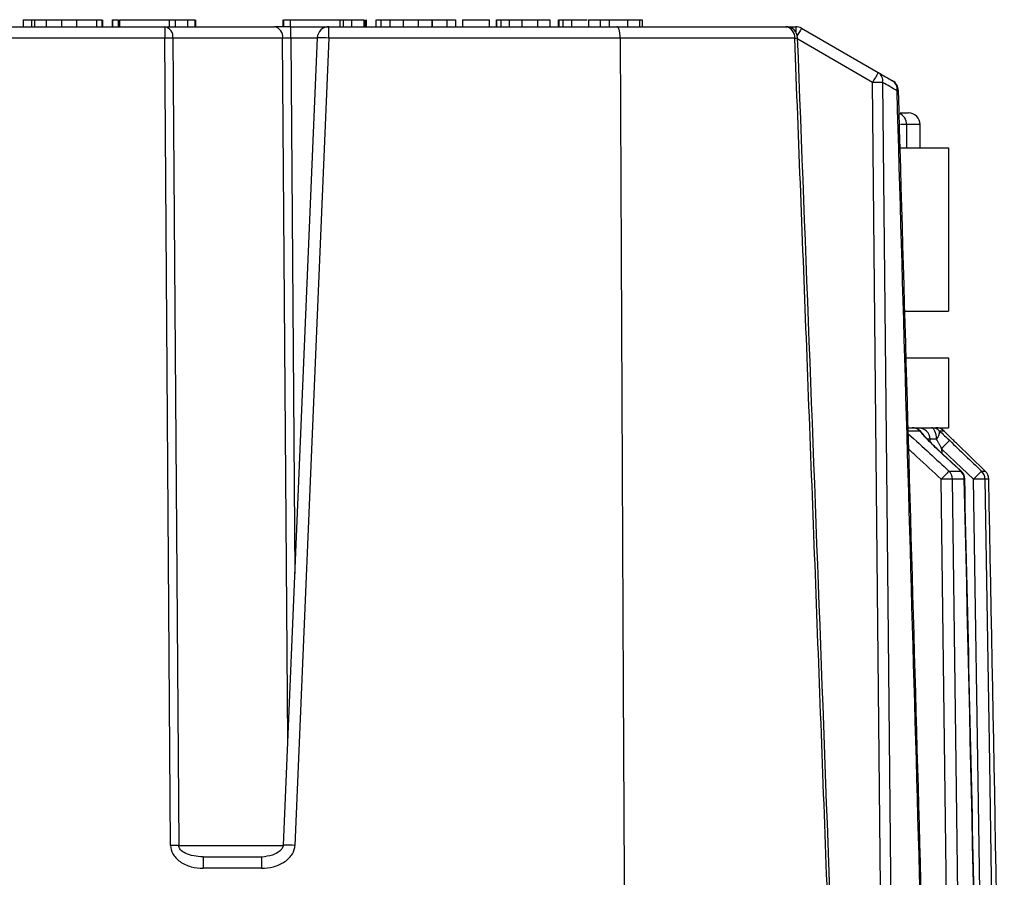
# Model space of a CAD drawing. Header units: millimetres. Extents: x -45.3 to 45.3, y -37.2 to 55.1.
# Tile 4 of 4: x -9.4 to 32.8, y 18.3 to 55.1. Entities that reach past the tile are written whole.
import ezdxf

# ---------------------------------------------------------------- set-up
doc = ezdxf.new("R2010")
doc.units = ezdxf.units.MM

msp = doc.modelspace()

# ---------------------------------------------------------------- linework, layer by layer
at = {"color": 7, "linetype": 'Continuous', "lineweight": 25}
for p, q in [((-9.273, 55.106), (-9.273, 54.806)), ((-9.273, 55.106), (-8.918, 55.106)), ((-8.918, 55.106), (-8.918, 54.806)), ((-8.783, 55.106), (-8.783, 54.806)), ((-8.28, 55.106), (-8.28, 54.806)), ((-7.625, 55.106), (-7.625, 54.806)), ((-6.992, 55.106), (-6.992, 54.806)), ((-6.133, 55.106), (-6.133, 54.806)), ((-5.895, 55.106), (-5.895, 54.806)), ((-5.855, 54.806), (-5.855, 55.106)), ((-5.458, 55.106), (-5.458, 54.806)), ((-5.436, 55.106), (-5.436, 54.806)), ((-5.194, 55.106), (-5.194, 54.806)), ((-5.143, 55.106), (-3.013, 55.106)), ((-5.143, 55.106), (-5.143, 54.806)), ((-3.013, 55.106), (-3.013, 54.806)), ((-2.755, 55.106), (-2.755, 54.806)), ((-2.22, 55.106), (-2.22, 54.806)), ((-1.909, 55.106), (-1.909, 54.806)), ((-1.867, 54.806), (-1.867, 55.106)), ((1.867, 55.106), (1.867, 54.806)), ((1.895, 55.106), (1.895, 54.806)), ((2.182, 55.106), (4.305, 55.106)), ((2.182, 55.106), (2.182, 54.806)), ((4.305, 55.106), (4.305, 54.806)), ((4.449, 55.106), (4.449, 54.806)), ((4.805, 55.106), (4.805, 54.806)), ((5.345, 55.106), (5.345, 54.806)), ((5.389, 55.106), (5.389, 54.806)), ((5.458, 54.806), (5.458, 55.106)), ((5.855, 55.106), (5.855, 54.806)), ((6.065, 55.106), (6.065, 54.806)), ((6.456, 55.106), (6.456, 54.806)), ((7.02, 55.106), (7.02, 54.806)), ((7.669, 55.106), (7.669, 54.806)), ((8.252, 55.106), (8.252, 54.806)), ((8.252, 55.106), (8.273, 55.106)), ((8.273, 55.106), (8.273, 54.806)), ((8.902, 55.106), (8.902, 54.806)), ((8.902, 55.106), (9.273, 55.106)), ((9.273, 55.106), (9.273, 54.806)), ((9.573, 55.106), (9.573, 54.806)), ((9.573, 55.106), (10.712, 55.106)), ((10.712, 55.106), (10.712, 54.806)), ((11.012, 55.106), (11.012, 54.806)), ((11.032, 55.106), (11.032, 54.806)), ((11.209, 55.106), (11.209, 54.806)), ((11.571, 55.106), (11.571, 54.806)), ((12.115, 55.106), (12.115, 54.806)), ((12.789, 55.106), (12.789, 54.806)), ((12.789, 55.106), (13.314, 55.106)), ((13.314, 55.106), (13.314, 54.806)), ((13.681, 55.106), (13.681, 54.806)), ((13.701, 55.106), (13.701, 54.806)), ((13.878, 55.106), (13.878, 54.806)), ((14.24, 55.106), (14.24, 54.806)), ((14.971, 55.106), (14.971, 54.806)), ((14.971, 55.106), (15.482, 55.106)), ((15.482, 55.106), (15.482, 54.806)), ((15.865, 55.106), (15.865, 54.806)), ((16.656, 55.106), (16.656, 54.806)), ((17.158, 55.106), (17.158, 54.806)), ((17.273, 55.106), (17.273, 54.806)), ((17.273, 55.106), (17.273, 54.806)), ((-23.866, 54.806), (1.504, 54.806)), ((-3.203, 54.806), (-3.203, 54.314)), ((2.211, 54.806), (23.866, 54.806)), ((2.211, 54.314), (2.211, 54.806)), ((3.844, 54.314), (3.844, 54.806)), ((23.866, 54.806), (23.866, 54.579)), ((24.116, 54.739), (27.408, 52.838)), ((-3.203, 54.314), (-16.196, 54.314)), ((-2.952, 19.697), (-3.203, 54.314)), ((-2.849, 54.314), (-2.599, 19.697)), ((1.857, 54.314), (-2.849, 54.314)), ((2.075, 24.202), (1.857, 54.314)), ((3.344, 54.327), (1.886, 19.709)), ((2.211, 54.314), (2.377, 31.362)), ((3.344, 54.314), (2.211, 54.314)), ((3.844, 54.314), (2.385, 19.697)), ((23.821, 54.314), (3.844, 54.314)), ((27.158, 52.414), (23.949, 54.266)), ((28.338, 51.106), (28.7, 51.106)), ((29.2, 50.606), (28.354, 50.606)), ((28.624, 49.606), (28.624, 50.606)), ((29.2, 49.606), (29.2, 50.606)), ((28.342, 49.606), (30.411, 49.606)), ((30.411, 49.606), (30.411, 42.606)), ((28.542, 42.606), (30.411, 42.606)), ((28.599, 40.606), (30.411, 40.606)), ((30.411, 40.606), (30.411, 37.606)), ((28.699, 37.606), (29.131, 37.606)), ((29.687, 37.606), (30.411, 37.606)), ((29.192, 37.465), (28.7, 37.465)), ((29.248, 37.417), (29.243, 37.424)), ((30.227, 37.465), (30.032, 37.465)), ((30.236, 37.457), (30.227, 37.465)), ((29.625, 37.114), (29.524, 37.114)), ((29.626, 37.003), (29.625, 37.114)), ((30.952, 35.755), (29.963, 36.672)), ((30.124, 36.707), (30.127, 36.52)), ((30.438, 35.75), (30.95, 35.75)), ((30.95, 35.75), (30.955, 35.757)), ((31.832, 35.75), (31.996, 35.75)), ((31.996, 35.75), (31.996, 35.751)), ((31.097, 35.399), (30.582, 35.399)), ((32.148, 35.399), (31.983, 35.399)), ((32.149, 35.4), (32.148, 35.399)), ((-2.599, 19.697), (1.884, 19.697)), ((-1.556, 19.206), (-1.556, 18.714)), ((-1.556, 19.206), (0.954, 19.206)), ((0.954, 19.206), (0.954, 18.714)), ((0.954, 18.714), (-1.556, 18.714))]:
    msp.add_line(p, q, dxfattribs=at)
at = {"color": 7, "linetype": 'Continuous', "lineweight": 25, "flags": 128}
for points in [[(16.335, 54.314), (16.468, 26.518), (16.572, 4.679)], [(27.683, -0.403), (27.391, 29.174), (27.158, 52.414)], [(27.59, 52.414), (27.769, 34.456), (27.883, 22.836), (27.997, 11.217), (28.111, -0.403)], [(29.903, 37.117), (29.898, 37.213), (29.885, 37.305), (29.865, 37.389), (29.838, 37.463), (29.805, 37.524), (29.769, 37.569), (29.729, 37.596), (29.687, 37.606)], [(29.243, 37.424), (29.226, 37.441), (29.192, 37.465)], [(31.996, 35.75), (31.349, 36.372), (30.84, 36.861)], [(29.96, 36.666), (29.965, 36.673), (29.963, 36.672)], [(31.487, 35.399), (30.724, 36.132), (30.124, 36.707)], [(30.955, 35.757), (30.954, 35.757), (30.952, 35.755)], [(30.555, -0.403), (30.306, 19.646), (30.108, 35.399)], [(30.582, 35.399), (30.735, 23.226), (30.833, 15.35), (30.93, 7.473), (31.028, -0.403)], [(31.114, 35.402), (31.114, 35.401), (31.097, 35.399)], [(32.035, -0.403), (31.729, 19.646), (31.487, 35.399)], [(31.983, 35.399), (32.17, 23.226), (32.29, 15.35), (32.41, 7.473), (32.53, -0.403)]]:
    msp.add_lwpolyline(points, dxfattribs=at)
at = {"color": 7, "linetype": 'Continuous', "lineweight": 25}
for centre, radius, start, end in [((-3.289, 54.371), 0.443, 352.6999, 78.7745), ((1.417, 54.371), 0.443, 352.6999, 78.7745), ((3.844, 54.306), 0.5, 90, 177.587), ((23.447, 54.306), 0.5, 2.2287, 90), ((23.375, 54.363), 0.448, 353.7466, 80.7196), ((23.866, 54.306), 0.5, 60, 90), ((33.777, 48.8), 11.341, 148.4229, 150.2463), ((-3.026, 32.849), 21.466, 89.5282, 90.4718), ((3.439, 48.04), 6.288, 86.3094, 90.864), ((23.817, 55.101), 0.787, 270.2302, 279.4724), ((39.375, 45.501), 14.037, 148.4872, 150.4975), ((27.184, 52.49), 0.414, 349.3215, 57.1087), ((27.374, 35.535), 16.88, 89.2668, 90.7332), ((27.795, 52.126), 0.423, 350.9644, 57.6526), ((27.772, 52.051), 0.5, 1.662, 60), ((28.211, 52.38), 0.32, 270.4376, 280.9087), ((28.7, 50.606), 0.5, 0, 90), ((28.135, 50.625), 0.49, 357.7593, 70.2093), ((28.857, 37.106), 0.5, 39.551, 90), ((28.856, 37.133), 0.473, 44.683, 89.8171), ((29.128, 37.109), 0.497, 0.625, 89.6374), ((29.687, 37.112), 0.493, 45.6891, 89.9584), ((29.881, 37.106), 0.5, 44.6831, 90), ((29.881, 37.107), 0.498, 45.9178, 89.9891), ((29.603, 37.426), 0.431, 314.1552, 5.2784), ((39.118, 28.224), 12.364, 134.3917, 136.6708), ((42.047, 24.516), 16.154, 135.9421, 137.6497), ((30.07, 35.393), 0.513, 0.6974, 44.1471), ((30.588, 35.392), 0.509, 0.7892, 44.7334), ((30.614, 35.39), 0.5, 1.3083, 47.1472), ((40.416, 26.973), 12.277, 134.3661, 136.662), ((31.481, 35.391), 0.502, 0.9535, 45.7293), ((31.649, 35.39), 0.5, 1.0725, 46.1037), ((31.648, 35.39), 0.501, 0.9849, 45.9127), ((30.345, 22.431), 12.97, 88.952, 91.048), ((31.735, 26.096), 9.307, 88.4726, 91.5274), ((-2.776, -1.769), 21.466, 89.5282, 90.4718), ((1.982, 13.484), 6.226, 86.2923, 90.8921)]:
    msp.add_arc(centre, radius, start, end, dxfattribs=at)
for points in [[(-8.918, 55.106), (-8.874, 55.106), (-8.83, 55.106), (-8.783, 55.106)], [(-8.783, 55.106), (-8.629, 55.106), (-8.465, 55.106), (-8.28, 55.106)], [(-8.28, 55.106), (-8.067, 55.106), (-7.851, 55.106), (-7.625, 55.106)], [(-7.625, 55.106), (-7.406, 55.106), (-7.197, 55.106), (-6.992, 55.106)], [(-6.992, 55.106), (-6.639, 55.106), (-6.34, 55.106), (-6.133, 55.106)], [(-6.133, 55.106), (-6.018, 55.106), (-5.941, 55.106), (-5.895, 55.106)], [(-5.436, 55.106), (-5.396, 55.106), (-5.316, 55.106), (-5.194, 55.106)], [(-3.013, 55.106), (-2.925, 55.106), (-2.841, 55.106), (-2.755, 55.106)], [(-2.755, 55.106), (-2.551, 55.106), (-2.374, 55.106), (-2.22, 55.106)], [(-2.22, 55.106), (-2.071, 55.106), (-1.968, 55.106), (-1.909, 55.106)], [(1.895, 55.106), (1.948, 55.106), (2.058, 55.106), (2.219, 55.106)], [(4.305, 55.106), (4.354, 55.106), (4.401, 55.106), (4.449, 55.106)], [(4.449, 55.106), (4.576, 55.106), (4.689, 55.106), (4.805, 55.106)], [(4.805, 55.106), (5.045, 55.106), (5.225, 55.106), (5.345, 55.106)], [(6.065, 55.106), (6.166, 55.106), (6.297, 55.106), (6.456, 55.106)], [(6.456, 55.106), (6.624, 55.106), (6.811, 55.106), (7.02, 55.106)], [(7.02, 55.106), (7.23, 55.106), (7.445, 55.106), (7.669, 55.106)], [(7.669, 55.106), (7.87, 55.106), (8.062, 55.106), (8.252, 55.106)], [(8.273, 55.106), (8.511, 55.106), (8.719, 55.106), (8.902, 55.106)], [(11.032, 55.106), (11.062, 55.106), (11.12, 55.106), (11.209, 55.106)], [(11.209, 55.106), (11.303, 55.106), (11.423, 55.106), (11.571, 55.106)], [(11.571, 55.106), (11.732, 55.106), (11.912, 55.106), (12.115, 55.106)], [(12.115, 55.106), (12.332, 55.106), (12.554, 55.106), (12.789, 55.106)], [(13.701, 55.106), (13.731, 55.106), (13.79, 55.106), (13.878, 55.106)], [(13.878, 55.106), (13.973, 55.106), (14.092, 55.106), (14.24, 55.106)], [(15.482, 55.106), (15.611, 55.106), (15.738, 55.106), (15.865, 55.106)], [(15.865, 55.106), (16.16, 55.106), (16.428, 55.106), (16.656, 55.106)], [(16.656, 55.106), (16.879, 55.106), (17.048, 55.106), (17.158, 55.106)], [(17.158, 55.106), (17.233, 55.106), (17.269, 55.106), (17.273, 55.106)], [(27.408, 52.838), (27.62, 52.716), (27.825, 52.598), (28.022, 52.484)], [(28.213, 52.06), (28.013, 52.174), (27.805, 52.292), (27.59, 52.414)], [(29.706, -0.403), (29.221, 17.085), (28.724, 34.572), (28.213, 52.06)], [(30.032, 37.465), (30.174, 37.337), (30.322, 37.199), (30.469, 37.058)], [(30.469, 37.058), (30.923, 36.622), (31.377, 36.186), (31.832, 35.75)], [(30.95, 35.75), (30.62, 36.055), (30.29, 36.361), (29.96, 36.666)], [(31.907, -0.403), (31.64, 11.531), (31.371, 23.465), (31.097, 35.399)], [(32.812, -0.403), (32.593, 11.531), (32.372, 23.465), (32.148, 35.399)]]:
    msp.add_open_spline(points, degree=3, dxfattribs=at)
for points, knots in [([(5.449, 55.106), (5.453, 55.106), (5.46, 55.106), (5.456, 55.106), (5.453, 55.106)], [0, 0, 0, 0, 0.434999, 1, 1, 1, 1]), ([(5.889, 55.106), (5.88, 55.106), (5.856, 55.106), (5.985, 55.106), (6.065, 55.106)], [0, 0, 0, 0, 0.3784708, 1, 1, 1, 1]), ([(14.24, 55.106), (14.397, 55.106), (14.604, 55.106), (14.857, 55.106), (14.919, 55.106)], [0, 0, 0, 0, 0.757124, 1, 1, 1, 1]), ([(2.211, 54.806), (2.083, 54.806), (1.95, 54.806), (1.706, 54.806), (1.594, 54.806), (1.504, 54.806)], [0, 0, 0, 0, 0.5, 0.5, 1, 1, 1, 1]), ([(16.335, 54.314), (16.334, 54.335), (16.334, 54.377), (16.33, 54.44), (16.324, 54.501), (16.316, 54.56), (16.305, 54.616), (16.291, 54.675), (16.269, 54.736), (16.236, 54.793), (16.21, 54.801), (16.196, 54.806)], [0, 0, 0, 0, 0.0789313, 0.1595251, 0.2418743, 0.3260664, 0.4121829, 0.5003002, 0.631505, 0.7980785, 1, 1, 1, 1]), ([(2.211, 54.314), (2.189, 54.315), (2.145, 54.315), (2.081, 54.315), (2.019, 54.315), (1.96, 54.315), (1.905, 54.315), (1.873, 54.315), (1.857, 54.314)], [0, 0, 0, 0, 0.166673, 0.333339, 0.5, 0.666661, 0.833327, 1, 1, 1, 1]), ([(25.882, -0.403), (25.711, 4.296), (25.373, 13.601), (24.857, 27.42), (24.342, 40.96), (23.993, 49.894), (23.821, 54.314)], [0, 0, 0, 0, 0.257614, 0.510152, 0.757614, 1, 1, 1, 1]), ([(25.988, -0.394), (25.663, 8.584), (25.004, 26.824), (24.303, 45.063), (23.947, 54.325)], [0, 0, 0, 0, 0.492187, 1, 1, 1, 1]), ([(29.754, -0.398), (29.516, 8.209), (29.031, 25.697), (28.527, 43.185), (28.271, 52.065)], [0, 0, 0, 0, 0.492188, 1, 1, 1, 1]), ([(29.131, 37.606), (29.157, 37.606), (29.222, 37.606), (29.366, 37.606), (29.423, 37.606), (29.547, 37.606), (29.614, 37.606), (29.687, 37.606)], [0, 0, 0, 0, 0.5, 0.5, 0.75, 0.75, 1, 1, 1, 1]), ([(28.693, 37.351), (29, 37.069), (29.583, 36.536), (30.164, 36.002), (30.438, 35.75)], [0, 0, 0, 0, 0.528577, 1, 1, 1, 1]), ([(29.96, 36.666), (29.815, 36.8), (29.677, 36.935), (29.415, 37.207), (29.295, 37.341), (29.192, 37.465)], [0, 0, 0, 0, 0.5, 0.5, 1, 1, 1, 1]), ([(29.963, 36.672), (29.831, 36.798), (29.565, 37.051), (29.353, 37.297), (29.246, 37.42)], [0, 0, 0, 0, 0.500164, 1, 1, 1, 1]), ([(30.84, 36.861), (30.813, 36.887), (30.76, 36.939), (30.68, 37.017), (30.601, 37.093), (30.497, 37.196), (30.369, 37.323), (30.274, 37.418), (30.227, 37.465)], [0, 0, 0, 0, 0.126176, 0.251132, 0.375276, 0.499016, 0.754273, 1, 1, 1, 1]), ([(29.903, 37.117), (29.884, 37.117), (29.845, 37.117), (29.792, 37.117), (29.743, 37.117), (29.7, 37.117), (29.665, 37.116), (29.639, 37.115), (29.629, 37.115), (29.625, 37.114)], [0, 0, 0, 0, 0.1320557, 0.2699729, 0.4126057, 0.5585532, 0.7062244, 0.8539319, 1, 1, 1, 1]), ([(30.124, 36.707), (30.106, 36.742), (30.07, 36.811), (30.014, 36.914), (29.959, 37.017), (29.921, 37.084), (29.903, 37.117)], [0, 0, 0, 0, 0.248184, 0.500527, 0.753854, 1, 1, 1, 1]), ([(30.108, 35.399), (29.76, 35.72), (29.295, 36.148), (28.829, 36.575), (28.712, 36.682)], [0, 0, 0, 0, 0.748852, 1, 1, 1, 1]), ([(31.92, -0.4), (31.791, 5.381), (31.525, 17.315), (31.253, 29.249), (31.113, 35.402)], [0, 0, 0, 0, 0.484375, 1, 1, 1, 1]), ([(-2.952, 19.697), (-2.952, 19.58), (-2.921, 19.455), (-2.784, 19.213), (-2.678, 19.097), (-2.406, 18.906), (-2.241, 18.831), (-1.898, 18.736), (-1.721, 18.714), (-1.556, 18.714)], [0, 0, 0, 0, 0.25, 0.25, 0.5, 0.5, 0.75, 0.75, 1, 1, 1, 1]), ([(-1.556, 19.206), (-1.831, 19.206), (-2.101, 19.258), (-2.487, 19.44), (-2.599, 19.568), (-2.599, 19.697)], [0, 0, 0, 0, 0.5, 0.5, 1, 1, 1, 1]), ([(1.886, 19.709), (1.884, 19.694), (1.88, 19.658), (1.855, 19.596), (1.805, 19.521), (1.671, 19.392), (1.385, 19.244), (1.112, 19.215), (0.954, 19.198)], [0, 0, 0, 0, 0.04271, 0.097354, 0.173012, 0.277046, 0.581534, 1, 1, 1, 1]), ([(0.954, 18.714), (1.119, 18.714), (1.297, 18.736), (1.644, 18.831), (1.811, 18.906), (2.089, 19.097), (2.2, 19.213), (2.345, 19.455), (2.38, 19.58), (2.385, 19.697)], [0, 0, 0, 0, 0.25, 0.25, 0.5, 0.5, 0.75, 0.75, 1, 1, 1, 1])]:
    msp.add_open_spline(points, degree=3, knots=knots, dxfattribs=at)

doc.saveas('drawing.dxf')
